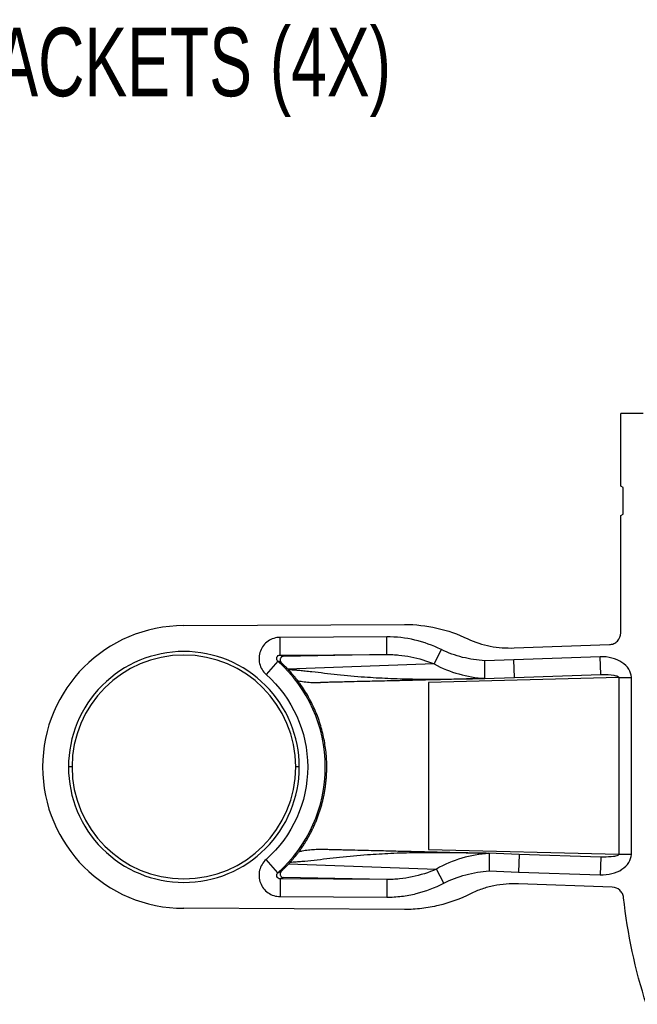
# Model space of a CAD drawing. Header units: millimetres. Extents: x 32 to 1365, y 32 to 1048.
# Tile 4 of 27: x 264 to 360, y 426 to 578. Entities that reach past the tile are written whole.
import ezdxf

# ---------------------------------------------------------------- set-up
doc = ezdxf.new("R2010")
doc.units = ezdxf.units.MM
doc.header["$LTSCALE"] = 5
doc.layers.add('DIMENSIONS', color=140, linetype='Continuous', lineweight=25)
doc.styles.add('SLDTEXTSTYLE0', font='TXT', dxfattribs={"width": 0.7})

msp = doc.modelspace()

# ---------------------------------------------------------------- linework, layer by layer
for p, q in [((357.22, 506.23), (357.22, 517.41)), ((360.69, 517.41), (357.22, 517.41)), ((357.58, 506), (357.22, 506.23)), ((357.58, 501.91), (357.58, 506)), ((357.22, 501.68), (357.58, 501.91)), ((357.22, 483.57), (357.22, 501.68)), ((289.75, 484.68), (323.83, 484.87)), ((321.08, 482.96), (304.61, 482.87)), ((304.63, 480.15), (304.61, 482.87)), ((340.73, 481.24), (355.46, 481.75)), ((304.63, 480.15), (321.08, 480.23)), ((321.08, 480.23), (305.06, 479.94)), ((328.41, 478.77), (329.51, 480.99)), ((304.27, 479.19), (302.45, 477.15)), ((340.72, 479.41), (336.23, 479.26)), ((354.03, 479.88), (340.72, 479.41)), ((340.82, 476.69), (340.72, 479.41)), ((354.12, 477.15), (354.03, 479.88)), ((340.82, 476.69), (354.12, 477.15)), ((354.12, 477.19), (354.68, 477.16)), ((354.12, 477.15), (354.21, 477.15)), ((354.12, 477.15), (354.16, 477.15)), ((354.16, 477.15), (354.21, 477.15)), ((356.93, 476.67), (327.52, 475.93)), ((327.52, 475.93), (327.52, 450.16)), ((336.12, 476.52), (340.82, 476.69)), ((356.93, 476.67), (358.85, 476.67)), ((356.93, 476.67), (356.93, 449.43)), ((356.94, 476.68), (358.85, 476.72)), ((358.85, 476.67), (358.85, 476.72)), ((358.85, 449.43), (358.85, 476.67)), ((272.48, 462.87), (271.93, 462.87)), ((307.57, 462.87), (307.03, 462.87)), ((327.52, 450.16), (356.93, 449.43)), ((304.27, 446.55), (302.45, 448.59)), ((327.46, 449.61), (326.78, 449.62)), ((341.51, 449.38), (336.79, 449.55)), ((341.51, 449.38), (341.41, 446.66)), ((354.12, 448.94), (341.51, 449.38)), ((354.12, 448.94), (354.03, 446.22)), ((354.55, 448.97), (354.12, 448.94)), ((354.68, 448.94), (354.12, 448.9)), ((356.93, 449.43), (358.85, 449.43)), ((356.94, 449.42), (358.85, 449.37)), ((358.85, 449.37), (358.85, 449.43)), ((329.87, 444.94), (328.74, 447.12)), ((336.9, 446.82), (341.41, 446.66)), ((304.63, 445.6), (304.61, 442.87)), ((321.08, 445.51), (304.63, 445.6)), ((321.08, 445.51), (305.06, 445.8)), ((341.41, 446.66), (354.03, 446.22)), ((355.91, 444.32), (341.42, 444.83)), ((304.61, 442.87), (321.08, 442.78)), ((323.83, 440.87), (289.75, 441.06))]:
    msp.add_line(p, q)
for radius, start, end in [(21.81, 90, 270), (17.27, 0, 180), (21.84, 311.6447, 48.3553), (17.27, 180, 0)]:
    msp.add_arc((289.75, 462.87), radius, start, end)
for points, knots in [([(323.83, 484.87), (325.53, 484.87), (327.19, 484.68), (330.45, 483.94), (332.06, 483.39), (333.58, 482.65)], [0, 0, 0, 0, 0.5, 0.5, 1, 1, 1, 1]), ([(355.46, 481.75), (355.69, 481.76), (355.92, 481.82), (356.35, 482), (356.54, 482.14), (357.03, 482.64), (357.22, 483.1), (357.22, 483.57)], [0, 0, 0, 0, 0.25, 0.25, 0.5, 0.5, 1, 1, 1, 1]), ([(304.61, 482.87), (303.95, 482.87), (303.3, 482.66), (302.49, 482.1), (302.25, 481.87), (301.85, 481.35), (301.68, 481.06), (301.45, 480.45), (301.38, 480.12), (301.34, 479.47), (301.37, 479.14), (301.53, 478.5), (301.66, 478.19), (302, 477.63), (302.21, 477.38), (302.45, 477.15)], [0, 0, 0, 0, 0.25, 0.25, 0.375, 0.375, 0.5, 0.5, 0.625, 0.625, 0.75, 0.75, 0.875, 0.875, 1, 1, 1, 1]), ([(329.51, 480.99), (328.19, 481.64), (326.83, 482.12), (324.01, 482.79), (322.54, 482.96), (321.08, 482.96)], [0, 0, 0, 0, 0.5, 0.5, 1, 1, 1, 1]), ([(321.09, 480.23), (321.09, 480.24), (321.09, 480.25), (321.09, 480.28), (321.09, 480.34), (321.09, 480.44), (321.09, 480.56), (321.09, 480.73), (321.09, 480.93), (321.09, 481.17), (321.09, 481.46), (321.09, 481.78), (321.08, 482.15), (321.08, 482.55), (321.08, 482.82), (321.08, 482.96)], [0, 0, 0, 0, 0.054099, 0.112004, 0.173714, 0.23923, 0.30855, 0.381675, 0.458603, 0.539333, 0.623865, 0.712199, 0.804333, 0.900267, 1, 1, 1, 1]), ([(333.58, 482.65), (334.69, 482.12), (335.87, 481.75), (337.67, 481.4), (338.28, 481.32), (339.51, 481.23), (340.12, 481.22), (340.73, 481.24)], [0, 0, 0, 0, 0.5, 0.5, 0.75, 0.75, 1, 1, 1, 1]), ([(307.57, 462.87), (307.57, 467.6), (305.69, 472.13), (299.01, 478.81), (294.48, 480.69), (285.03, 480.69), (280.49, 478.81), (273.81, 472.13), (271.93, 467.6), (271.93, 462.87)], [0, 0, 0, 0, 0.25, 0.25, 0.5, 0.5, 0.75, 0.75, 1, 1, 1, 1]), ([(321.08, 480.23), (321.08, 480.23), (321.09, 480.23), (321.09, 480.23), (321.09, 480.23)], [0, 0, 0, 0, 0.560263, 1, 1, 1, 1]), ([(321.09, 480.23), (321.17, 480.23), (321.24, 480.23), (321.4, 480.23), (321.63, 480.23), (321.87, 480.22), (322.34, 480.2), (322.65, 480.18), (323.59, 480.09), (324.2, 480), (326.04, 479.64), (327.24, 479.27), (328.41, 478.77)], [0, 0, 0, 0, 0.03125, 0.03125, 0.0625, 0.125, 0.125, 0.25, 0.25, 0.5, 0.5, 1, 1, 1, 1]), ([(336.23, 479.26), (335.06, 479.33), (333.92, 479.51), (331.67, 480.07), (330.57, 480.47), (329.51, 480.99)], [0, 0, 0, 0, 0.5, 0.5, 1, 1, 1, 1]), ([(304.27, 479.19), (304.18, 479.27), (304.12, 479.36), (304.07, 479.58), (304.08, 479.69), (304.16, 479.9), (304.23, 479.99), (304.41, 480.11), (304.52, 480.15), (304.63, 480.15)], [0, 0, 0, 0, 0.25, 0.25, 0.5, 0.5, 0.75, 0.75, 1, 1, 1, 1]), ([(304.83, 478.93), (304.73, 478.97), (304.55, 479.06), (304.36, 479.15), (304.27, 479.19)], [0, 0, 0, 0, 0.504658, 1, 1, 1, 1]), ([(305.06, 479.94), (305.06, 479.94), (305.05, 479.94), (305.04, 479.94), (305.02, 479.93), (305.01, 479.93), (304.98, 479.93), (304.96, 479.92), (304.93, 479.91), (304.9, 479.89), (304.84, 479.86), (304.77, 479.8), (304.7, 479.7), (304.65, 479.59), (304.63, 479.48), (304.62, 479.4), (304.63, 479.31), (304.65, 479.22), (304.68, 479.13), (304.72, 479.06), (304.76, 478.99), (304.81, 478.95), (304.83, 478.93)], [0, 0, 0, 0, 0.004581, 0.01487, 0.030944, 0.052827, 0.080536, 0.114089, 0.153506, 0.198807, 0.250015, 0.373923, 0.499939, 0.642599, 0.698978, 0.749322, 0.817493, 0.874218, 0.914484, 0.948769, 0.977193, 1, 1, 1, 1]), ([(305.79, 477.98), (305.72, 478.05), (305.58, 478.2), (305.38, 478.4), (305.18, 478.59), (305, 478.77), (304.88, 478.88), (304.83, 478.93)], [0, 0, 0, 0, 0.212521, 0.418274, 0.617743, 0.811458, 1, 1, 1, 1]), ([(328.41, 478.77), (329.64, 478.1), (330.92, 477.59), (333.52, 476.86), (334.84, 476.64), (336.2, 476.54)], [0, 0, 0, 0, 0.5, 0.5, 1, 1, 1, 1]), ([(336.2, 476.54), (336.2, 476.55), (336.2, 476.57), (336.2, 476.62), (336.2, 476.68), (336.2, 476.77), (336.2, 476.87), (336.2, 476.98), (336.2, 477.12), (336.21, 477.27), (336.21, 477.43), (336.21, 477.61), (336.21, 477.82), (336.22, 478.1), (336.22, 478.43), (336.23, 478.83), (336.23, 479.11), (336.23, 479.26)], [0, 0, 0, 0, 0.051858, 0.105002, 0.15931, 0.214641, 0.270837, 0.327719, 0.3851, 0.442779, 0.50055, 0.551695, 0.617039, 0.695985, 0.787417, 0.889571, 1, 1, 1, 1]), ([(358.85, 476.72), (358.83, 477.16), (358.7, 477.58), (358.2, 478.37), (357.84, 478.73), (356.95, 479.31), (356.42, 479.54), (355.27, 479.83), (354.65, 479.9), (354.03, 479.88)], [0, 0, 0, 0, 0.25, 0.25, 0.5, 0.5, 0.75, 0.75, 1, 1, 1, 1]), ([(302.45, 477.15), (306.53, 473.53), (308.87, 468.33), (308.87, 457.41), (306.53, 452.21), (302.45, 448.59)], [0, 0, 0, 0, 0.5, 0.5, 1, 1, 1, 1]), ([(305.84, 477.93), (306.05, 477.91), (306.46, 477.89), (307.06, 477.84), (307.74, 477.79), (308.55, 477.7), (309.82, 477.56), (311.46, 477.37), (314.18, 477.06), (317.45, 476.76), (321.34, 476.54), (325.04, 476.44), (328.76, 476.42), (331.57, 476.45), (333.42, 476.48), (334.37, 476.5), (335.26, 476.52), (335.89, 476.53), (336.19, 476.54)], [0, 0, 0, 0, 0.022008, 0.042764, 0.062275, 0.091189, 0.125093, 0.188332, 0.251741, 0.387805, 0.50389, 0.628672, 0.752814, 0.876539, 0.911373, 0.938287, 0.970859, 1, 1, 1, 1]), ([(307.34, 476.18), (307.32, 476.21), (307.28, 476.27), (307.2, 476.37), (307.11, 476.47), (307.02, 476.59), (306.92, 476.71), (306.78, 476.87), (306.61, 477.08), (306.38, 477.34), (306.12, 477.62), (305.93, 477.83), (305.84, 477.93)], [0, 0, 0, 0, 0.08901, 0.175485, 0.2596, 0.341546, 0.421528, 0.499769, 0.631933, 0.75827, 0.880372, 1, 1, 1, 1]), ([(354.21, 477.15), (354.93, 477.17), (355.63, 477.13), (356.39, 476.99), (356.59, 476.94), (356.86, 476.81), (356.93, 476.75), (356.94, 476.68)], [0, 0, 0, 0, 0.5, 0.5, 0.75, 0.75, 1, 1, 1, 1]), ([(307.34, 476.18), (307.51, 476.15), (307.84, 476.09), (308.33, 476.02), (308.83, 475.96), (309.33, 475.92), (309.84, 475.89), (310.34, 475.89), (310.68, 475.9), (310.85, 475.9)], [0, 0, 0, 0, 0.1426643, 0.2851258, 0.427545, 0.5700823, 0.712898, 0.8561513, 1, 1, 1, 1]), ([(307.54, 449.82), (307.67, 450), (307.93, 450.35), (308.29, 450.9), (308.63, 451.45), (308.96, 452.01), (309.27, 452.58), (309.57, 453.16), (309.84, 453.74), (310.1, 454.32), (310.34, 454.92), (310.56, 455.52), (310.76, 456.12), (310.95, 456.72), (311.11, 457.33), (311.26, 457.95), (311.4, 458.56), (311.51, 459.17), (311.6, 459.79), (311.68, 460.41), (311.74, 461.02), (311.79, 461.64), (311.81, 462.26), (311.82, 463.05), (311.8, 464.02), (311.71, 465.18), (311.55, 466.33), (311.34, 467.49), (311.06, 468.64), (310.72, 469.77), (310.32, 470.9), (309.85, 472.01), (309.32, 473.09), (308.72, 474.16), (308.07, 475.19), (307.59, 475.85), (307.34, 476.18)], [0, 0, 0, 0, 0.023215, 0.046358, 0.069428, 0.092426, 0.115351, 0.138204, 0.160985, 0.183694, 0.206332, 0.228897, 0.251391, 0.273813, 0.296164, 0.318444, 0.340652, 0.362789, 0.384856, 0.406851, 0.428776, 0.450629, 0.472413, 0.494126, 0.53483, 0.575796, 0.617024, 0.658515, 0.700269, 0.742289, 0.784573, 0.827124, 0.869941, 0.913026, 0.956379, 1, 1, 1, 1]), ([(336.12, 476.52), (335.85, 476.52), (335.31, 476.5), (334.47, 476.48), (333.59, 476.46), (332.44, 476.43), (331.02, 476.39), (328.88, 476.33), (326.2, 476.27), (323.08, 476.19), (319.98, 476.12), (317.36, 476.06), (315.34, 476.01), (314.07, 475.98), (313.16, 475.96), (312.4, 475.94), (311.64, 475.92), (311.12, 475.91), (310.85, 475.9)], [0, 0, 0, 0, 0.028216, 0.05841, 0.090588, 0.124756, 0.186032, 0.249608, 0.36922, 0.499612, 0.624741, 0.749919, 0.825209, 0.875049, 0.907397, 0.937554, 0.96756, 1, 1, 1, 1]), ([(336.19, 476.54), (336.18, 476.53), (336.16, 476.53), (336.15, 476.52), (336.14, 476.52), (336.13, 476.52), (336.12, 476.52), (336.12, 476.52)], [0, 0, 0, 0, 0.490781, 0.683747, 0.880114, 0.946966, 1, 1, 1, 1]), ([(336.2, 476.54), (336.2, 476.54), (336.2, 476.54), (336.19, 476.54), (336.19, 476.54)], [0, 0, 0, 0, 0.543131, 1, 1, 1, 1]), ([(271.93, 462.87), (271.93, 458.14), (273.81, 453.61), (280.49, 446.93), (285.03, 445.05), (294.48, 445.05), (299.01, 446.93), (305.69, 453.61), (307.57, 458.14), (307.57, 462.87)], [0, 0, 0, 0, 0.25, 0.25, 0.5, 0.5, 0.75, 0.75, 1, 1, 1, 1]), ([(306.14, 448.13), (306.19, 448.19), (306.28, 448.3), (306.42, 448.46), (306.56, 448.61), (306.68, 448.76), (306.8, 448.9), (306.92, 449.04), (307.07, 449.22), (307.23, 449.42), (307.41, 449.65), (307.5, 449.76), (307.54, 449.82)], [0, 0, 0, 0, 0.068753, 0.138024, 0.2081, 0.279259, 0.351767, 0.425874, 0.501815, 0.660144, 0.825731, 1, 1, 1, 1]), ([(307.54, 449.82), (307.7, 449.86), (308.02, 449.93), (308.49, 450.01), (308.97, 450.07), (309.61, 450.14), (310.41, 450.19), (311.06, 450.18), (311.37, 450.18)], [0, 0, 0, 0, 0.125997, 0.251397, 0.376109, 0.50004, 0.753761, 1, 1, 1, 1]), ([(311.37, 450.18), (311.65, 450.17), (312.17, 450.16), (312.94, 450.14), (313.7, 450.12), (314.62, 450.1), (315.9, 450.07), (317.92, 450.02), (320.56, 449.96), (323.67, 449.88), (326.81, 449.81), (329.51, 449.74), (331.66, 449.68), (333.18, 449.64), (334.53, 449.61), (335.68, 449.58), (336.43, 449.56), (336.79, 449.55)], [0, 0, 0, 0, 0.032422, 0.062443, 0.092568, 0.124945, 0.174646, 0.250068, 0.375238, 0.500358, 0.630707, 0.75034, 0.813894, 0.875215, 0.920326, 0.961916, 1, 1, 1, 1]), ([(302.45, 448.59), (301.96, 448.15), (301.61, 447.56), (301.37, 446.61), (301.34, 446.27), (301.38, 445.62), (301.45, 445.29), (301.68, 444.68), (301.85, 444.39), (302.25, 443.87), (302.49, 443.64), (303.03, 443.27), (303.33, 443.12), (303.95, 442.92), (304.28, 442.87), (304.61, 442.87)], [0, 0, 0, 0, 0.25, 0.25, 0.375, 0.375, 0.5, 0.5, 0.625, 0.625, 0.75, 0.75, 0.875, 0.875, 1, 1, 1, 1]), ([(336.86, 449.54), (336.66, 449.54), (336.25, 449.55), (335.62, 449.56), (334.91, 449.58), (334.06, 449.59), (332.18, 449.62), (329.33, 449.65), (325.56, 449.63), (321.81, 449.53), (317.88, 449.3), (314.56, 449), (311.81, 448.68), (309.85, 448.45), (308.28, 448.28), (307.05, 448.19), (306.45, 448.15), (306.14, 448.13)], [0, 0, 0, 0, 0.019029, 0.039603, 0.061725, 0.08861, 0.123503, 0.247264, 0.371417, 0.496221, 0.612024, 0.748426, 0.811829, 0.875034, 0.937781, 0.967381, 1, 1, 1, 1]), ([(336.87, 449.53), (335.45, 449.43), (334.04, 449.18), (331.32, 448.39), (330, 447.85), (328.74, 447.12)], [0, 0, 0, 0, 0.5, 0.5, 1, 1, 1, 1]), ([(336.79, 449.55), (336.79, 449.55), (336.8, 449.55), (336.81, 449.55), (336.81, 449.55), (336.82, 449.55), (336.83, 449.55), (336.85, 449.54), (336.86, 449.54)], [0, 0, 0, 0, 0.051268, 0.110934, 0.179267, 0.298858, 0.508137, 1, 1, 1, 1]), ([(336.87, 449.53), (336.87, 449.53), (336.87, 449.53), (336.86, 449.53), (336.86, 449.54)], [0, 0, 0, 0, 0.542377, 1, 1, 1, 1]), ([(336.87, 449.53), (336.87, 449.52), (336.87, 449.5), (336.87, 449.45), (336.87, 449.39), (336.87, 449.3), (336.87, 449.2), (336.87, 449.09), (336.87, 448.95), (336.88, 448.8), (336.88, 448.62), (336.88, 448.38), (336.89, 448.08), (336.89, 447.71), (336.9, 447.28), (336.9, 446.98), (336.9, 446.82)], [0, 0, 0, 0, 0.05301, 0.106672, 0.160986, 0.215952, 0.271573, 0.327847, 0.384777, 0.442361, 0.500602, 0.579718, 0.66922, 0.769105, 0.879367, 1, 1, 1, 1]), ([(354.03, 446.22), (354.65, 446.2), (355.27, 446.26), (356.42, 446.56), (356.95, 446.78), (357.84, 447.37), (358.2, 447.73), (358.7, 448.51), (358.83, 448.94), (358.85, 449.37)], [0, 0, 0, 0, 0.25, 0.25, 0.5, 0.5, 0.75, 0.75, 1, 1, 1, 1]), ([(356.94, 449.42), (356.93, 449.41), (356.93, 449.39), (356.92, 449.36), (356.86, 449.28), (356.59, 449.14), (355.8, 448.98), (355.07, 448.97), (354.55, 448.97)], [0, 0, 0, 0, 0.008585, 0.017874, 0.040489, 0.108933, 0.369867, 1, 1, 1, 1]), ([(304.27, 446.55), (304.36, 446.59), (304.55, 446.68), (304.73, 446.77), (304.83, 446.81)], [0, 0, 0, 0, 0.495342, 1, 1, 1, 1]), ([(304.83, 446.81), (304.81, 446.8), (304.78, 446.76), (304.74, 446.71), (304.7, 446.66), (304.67, 446.6), (304.65, 446.52), (304.63, 446.43), (304.62, 446.31), (304.64, 446.17), (304.7, 446.04), (304.78, 445.94), (304.84, 445.88), (304.9, 445.85), (304.95, 445.83), (304.98, 445.82), (305.01, 445.81), (305.03, 445.81), (305.05, 445.8), (305.06, 445.8), (305.06, 445.8)], [0, 0, 0, 0, 0.01776, 0.039046, 0.064014, 0.092747, 0.125294, 0.182076, 0.25039, 0.358379, 0.500456, 0.62427, 0.750034, 0.805989, 0.875014, 0.918534, 0.952751, 0.977701, 0.993422, 1, 1, 1, 1]), ([(304.83, 446.81), (304.88, 446.86), (304.99, 446.96), (305.16, 447.13), (305.34, 447.3), (305.53, 447.49), (305.73, 447.7), (305.87, 447.85), (305.94, 447.92)], [0, 0, 0, 0, 0.155231, 0.3145, 0.478235, 0.646828, 0.82064, 1, 1, 1, 1]), ([(305.94, 447.92), (305.97, 447.96), (306.04, 448.03), (306.1, 448.1), (306.14, 448.13)], [0, 0, 0, 0, 0.498825, 1, 1, 1, 1]), ([(328.74, 447.12), (327.52, 446.56), (326.27, 446.16), (324.35, 445.76), (323.7, 445.67), (322.72, 445.57), (322.39, 445.54), (321.9, 445.52), (321.66, 445.51), (321.41, 445.51), (321.25, 445.51), (321.17, 445.51), (321.09, 445.51)], [0, 0, 0, 0, 0.5, 0.5, 0.75, 0.75, 0.875, 0.875, 0.9375, 0.96875, 0.96875, 1, 1, 1, 1]), ([(329.87, 444.94), (330.96, 445.5), (332.1, 445.93), (334.46, 446.54), (335.68, 446.74), (336.9, 446.82)], [0, 0, 0, 0, 0.5, 0.5, 1, 1, 1, 1]), ([(304.63, 445.6), (304.51, 445.6), (304.41, 445.63), (304.23, 445.75), (304.16, 445.85), (304.08, 446.05), (304.07, 446.16), (304.13, 446.38), (304.18, 446.48), (304.27, 446.55)], [0, 0, 0, 0, 0.25, 0.25, 0.5, 0.5, 0.75, 0.75, 1, 1, 1, 1]), ([(305.06, 445.8), (304.99, 445.77), (304.85, 445.7), (304.7, 445.63), (304.63, 445.6)], [0, 0, 0, 0, 0.503578, 1, 1, 1, 1]), ([(321.09, 445.51), (321.09, 445.51), (321.09, 445.51), (321.08, 445.51), (321.08, 445.51)], [0, 0, 0, 0, 0.438686, 1, 1, 1, 1]), ([(321.09, 445.51), (321.09, 445.5), (321.09, 445.5), (321.09, 445.48), (321.09, 445.44), (321.09, 445.38), (321.09, 445.28), (321.09, 445.15), (321.09, 444.96), (321.09, 444.72), (321.09, 444.42), (321.08, 444.07), (321.08, 443.66), (321.08, 443.23), (321.08, 442.93), (321.08, 442.78)], [0, 0, 0, 0, 0.035905, 0.078489, 0.128105, 0.185087, 0.249697, 0.322073, 0.40215, 0.489586, 0.583688, 0.683376, 0.787191, 0.893374, 1, 1, 1, 1]), ([(321.08, 442.78), (321.84, 442.78), (322.6, 442.83), (324.13, 443.01), (324.88, 443.15), (327.09, 443.7), (328.51, 444.23), (329.87, 444.94)], [0, 0, 0, 0, 0.25, 0.25, 0.5, 0.5, 1, 1, 1, 1]), ([(341.42, 444.83), (340.78, 444.85), (340.14, 444.84), (338.87, 444.74), (338.24, 444.65), (336.99, 444.4), (336.37, 444.24), (335.16, 443.83), (334.58, 443.58), (334.01, 443.3)], [0, 0, 0, 0, 0.25, 0.25, 0.5, 0.5, 0.75, 0.75, 1, 1, 1, 1]), ([(357.66, 442.7), (357.63, 442.92), (357.57, 443.13), (357.37, 443.52), (357.24, 443.69), (356.76, 444.14), (356.34, 444.31), (355.91, 444.32)], [0, 0, 0, 0, 0.25, 0.25, 0.5, 0.5, 1, 1, 1, 1]), ([(334.01, 443.3), (332.43, 442.5), (330.78, 441.9), (328.23, 441.29), (327.36, 441.13), (325.6, 440.93), (324.72, 440.87), (323.83, 440.87)], [0, 0, 0, 0, 0.5, 0.5, 0.75, 0.75, 1, 1, 1, 1])]:
    msp.add_open_spline(points, degree=3, knots=knots)
for points in [[(305.06, 479.94), (304.92, 480.01), (304.77, 480.08), (304.63, 480.15)], [(328.41, 478.77), (320.89, 478.5), (313.34, 478.24), (305.79, 477.98)], [(305.84, 477.93), (305.82, 477.94), (305.81, 477.96), (305.79, 477.98)], [(356.94, 476.68), (356.94, 476.67), (356.94, 476.67), (356.93, 476.67)], [(356.93, 449.43), (356.94, 449.43), (356.94, 449.42), (356.94, 449.42)], [(305.94, 447.92), (313.55, 447.65), (321.15, 447.39), (328.74, 447.12)], [(361.17, 426.24), (359.43, 431.61), (358.26, 437.1), (357.66, 442.7)]]:
    msp.add_open_spline(points, degree=3)

# ---------------------------------------------------------------- texts
at = {"layer": 'DIMENSIONS', "insert": (190.19, 576.97), "char_height": 10.5833, "attachment_point": 1, "style": 'SLDTEXTSTYLE0'}
msp.add_mtext('MOUNTING BRACKETS (4X)', dxfattribs=at)

doc.saveas('drawing.dxf')
